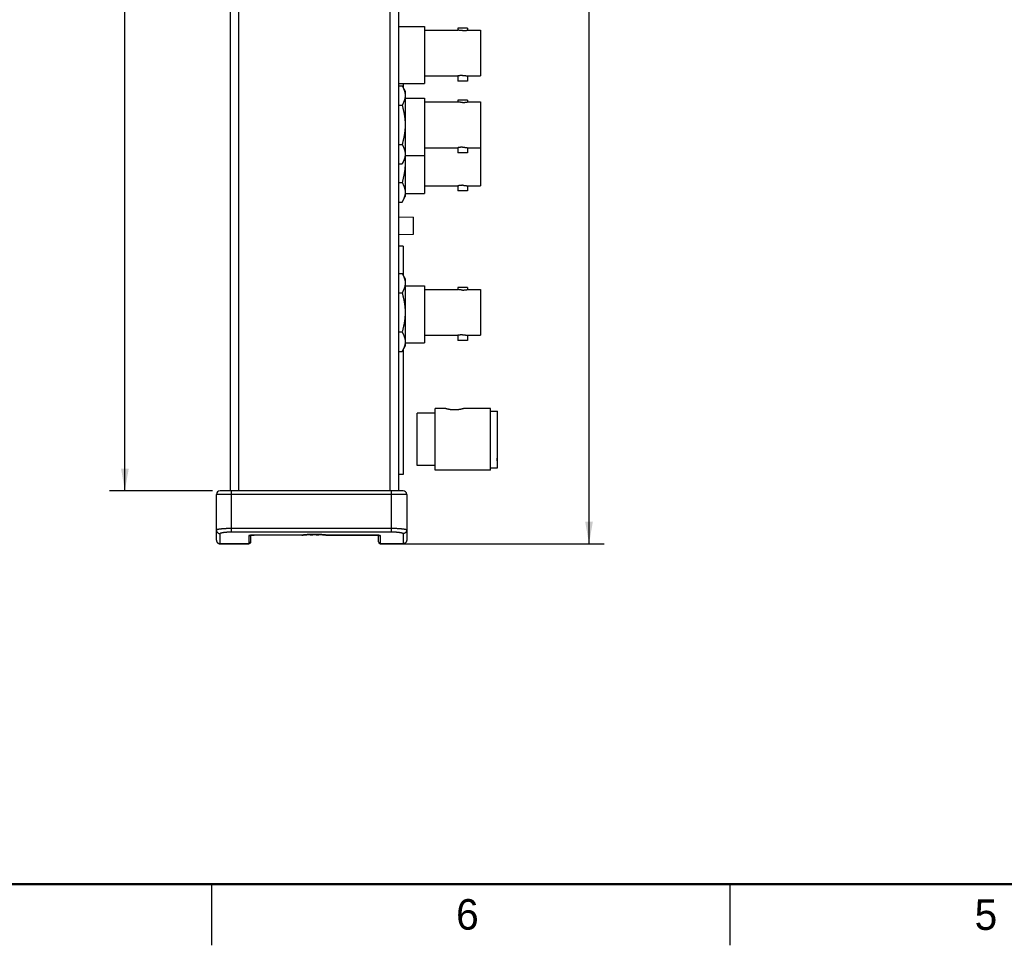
# Model space of a CAD drawing. Header units: inches. Extents: x 0 to 34, y 0 to 22.
# Tile 2 of 21: x 6.9 to 15, y 0 to 7.6. Entities that reach past the tile are written whole.
import ezdxf

# ---------------------------------------------------------------- set-up
doc = ezdxf.new("R2010")
doc.units = ezdxf.units.IN
doc.header["$LTSCALE"] = 1.87
doc.header["$MEASUREMENT"] = 0
doc.layers.get('0').update_dxf_attribs({"linetype": 'CONTINUOUS'})
doc.layers.add('DIMENSIONS', color=7, linetype='CONTINUOUS')
doc.styles.get("Standard").update_dxf_attribs({"font": 'txt', "width": 0.8})
doc.dimstyles.new('DIMSTYLE_2', dxfattribs={"dimtxt": 0.125, "dimasz": 0.18, "dimexe": 0.18, "dimexo": 0.0625, "dimgap": 0.09, "dimtad": 0, "dimtih": 1, "dimtoh": 1, "dimdec": 3, "dimzin": 4, "dimdsep": 46, "dimtxsty": 'STANDARD', "dimblk": '_FILLED', "dimblk1": '_FILLED', "dimblk2": '_FILLED', "dimcen": 0.09, "dimadec": 0, "dimazin": 0, "dimtp": 0.01, "dimtm": 0.01, "dimtfac": 1, "dimtdec": 3, "dimtofl": 0, "dimtmove": 0, "dimatfit": 3, "dimldrblk": '_FILLED', "dimfxl": 1, "dimtolj": 1, "dimtzin": 4, "dimarcsym": 0})

# ---------------------------------------------------------------- blocks, each defined once
blk = doc.blocks.new('_FILLED')
at = {"color": 0, "linetype": 'BYBLOCK'}
blk.add_solid([(0, 0), (-1, 0.174), (-1, -0.174)], dxfattribs=at)
blk = doc.blocks.new('*D23')
at = {"layer": 'DIMENSIONS', "color": 2, "linetype": 'CONTINUOUS'}
for p, q in [((10.131, 13.9784), (11.7183, 13.9784)), ((11.5933, 13.9784), (11.5933, 8.7591)), ((11.5933, 3.2897), (11.5933, 8.5091)), ((9.946, 3.2897), (11.7183, 3.2897))]:
    blk.add_line(p, q, dxfattribs=at)
at = {"layer": 'DIMENSIONS', "color": 2, "linetype": 'CONTINUOUS', "xscale": 0.18, "yscale": 0.18, "zscale": 0.18}
for p, rotation in [((11.5933, 13.9784), 90), ((11.5933, 3.2897), 270)]:
    blk.add_blockref('_FILLED', p, dxfattribs=dict(at, rotation=rotation))
at = {"layer": 'DIMENSIONS', "color": 2, "linetype": 'CONTINUOUS', "width": 0.8}
for s, p in [('10.689', (10.8308, 8.5716)), ('[', (11.5558, 8.5716)), ('271.49', (11.6558, 8.5716)), (']', (12.2558, 8.5716))]:
    blk.add_text(s, height=0.125, dxfattribs=at).set_placement(p)
blk = doc.blocks.new('*D28')
at = {"layer": 'DIMENSIONS', "color": 2, "linetype": 'CONTINUOUS'}
for p, q in [((8.506, 13.5441), (7.6635, 13.5441)), ((7.7885, 13.5441), (7.7885, 8.7591)), ((7.7885, 3.7241), (7.7885, 8.5091)), ((8.506, 3.7241), (7.6635, 3.7241))]:
    blk.add_line(p, q, dxfattribs=at)
at = {"layer": 'DIMENSIONS', "color": 2, "linetype": 'CONTINUOUS', "xscale": 0.18, "yscale": 0.18, "zscale": 0.18}
for p, rotation in [((7.7885, 13.5441), 90), ((7.7885, 3.7241), 270)]:
    blk.add_blockref('_FILLED', p, dxfattribs=dict(at, rotation=rotation))
at = {"layer": 'DIMENSIONS', "color": 2, "linetype": 'CONTINUOUS', "width": 0.8}
for s, p in [('9.820', (7.076, 8.5716)), ('[', (7.701, 8.5716)), ('249.43', (7.801, 8.5716)), (']', (8.401, 8.5716))]:
    blk.add_text(s, height=0.125, dxfattribs=at).set_placement(p)

msp = doc.modelspace()

# ---------------------------------------------------------------- linework, layer by layer
at = {"color": 7, "linetype": 'CONTINUOUS'}
for p, q in [((8.6535, 3.7241), (8.6535, 13.5441)), ((8.7235, 3.7241), (8.7235, 13.5441)), ((9.9635, 3.7241), (9.9635, 13.5441)), ((10.0335, 3.7241), (10.0335, 13.5441)), ((10.0335, 7.5277), (10.2433, 7.5277)), ((10.2433, 7.5277), (10.2433, 7.0597)), ((10.5958, 7.5129), (10.5188, 7.5129)), ((10.5188, 7.5129), (10.5188, 7.4972)), ((10.5958, 7.5129), (10.5958, 7.4972)), ((10.2433, 7.4972), (10.5188, 7.4972)), ((10.5958, 7.4972), (10.7033, 7.4972)), ((10.7033, 7.4972), (10.7033, 7.1222)), ((10.2433, 7.1222), (10.5188, 7.1222)), ((10.5188, 7.1222), (10.5188, 7.0804)), ((10.5958, 7.1222), (10.7033, 7.1222)), ((10.5958, 7.1222), (10.5958, 7.0804)), ((10.0335, 7.0597), (10.2433, 7.0597)), ((10.0335, 7.0421), (10.0612, 7.0421)), ((10.0612, 7.0421), (10.0865, 6.9982)), ((10.0708, 7.0597), (10.0708, 7.0255)), ((10.5958, 7.0804), (10.5188, 7.0804)), ((10.0865, 6.9982), (10.0865, 6.1332)), ((10.0335, 6.8819), (10.0612, 6.8819)), ((10.0865, 6.9397), (10.2433, 6.9397)), ((10.2433, 6.9397), (10.2433, 6.1597)), ((10.2433, 6.9092), (10.5188, 6.9092)), ((10.5958, 6.9249), (10.5188, 6.9249)), ((10.5188, 6.9249), (10.5188, 6.9092)), ((10.5958, 6.9249), (10.5958, 6.9092)), ((10.5958, 6.9092), (10.7033, 6.9092)), ((10.7033, 6.9092), (10.7033, 6.2222)), ((10.0335, 6.5615), (10.0612, 6.5615)), ((10.0865, 6.4717), (10.2433, 6.4717)), ((10.2433, 6.5342), (10.5188, 6.5342)), ((10.5188, 6.5342), (10.5188, 6.4924)), ((10.5958, 6.4924), (10.5188, 6.4924)), ((10.5958, 6.5342), (10.7033, 6.5342)), ((10.5958, 6.5342), (10.5958, 6.4924)), ((10.0335, 6.4013), (10.0612, 6.4013)), ((10.0612, 6.4013), (10.0865, 6.4452)), ((10.0335, 6.2495), (10.0612, 6.2495)), ((10.2433, 6.2222), (10.5188, 6.2222)), ((10.5188, 6.2222), (10.5188, 6.1804)), ((10.5958, 6.2222), (10.7033, 6.2222)), ((10.5958, 6.2222), (10.5958, 6.1804)), ((10.0865, 6.1597), (10.2433, 6.1597)), ((10.5958, 6.1804), (10.5188, 6.1804)), ((10.0335, 6.0893), (10.0612, 6.0893)), ((10.0612, 6.0893), (10.0865, 6.1332)), ((10.0335, 5.9675), (10.1543, 5.9647)), ((10.1543, 5.8247), (10.1543, 5.9647)), ((10.0335, 5.8219), (10.1543, 5.8247)), ((10.0708, 5.7277), (10.0335, 5.7277)), ((10.0708, 5.7277), (10.0708, 5.4885)), ((10.0335, 5.5051), (10.0612, 5.5051)), ((10.0612, 5.5051), (10.0865, 5.4612)), ((10.0865, 5.4612), (10.0865, 4.9082)), ((10.0335, 5.3449), (10.0612, 5.3449)), ((10.0865, 5.4027), (10.2433, 5.4027)), ((10.2433, 5.4027), (10.2433, 4.9347)), ((10.2433, 5.3722), (10.5188, 5.3722)), ((10.5958, 5.3879), (10.5188, 5.3879)), ((10.5188, 5.3879), (10.5188, 5.3722)), ((10.5958, 5.3879), (10.5958, 5.3722)), ((10.5958, 5.3722), (10.7033, 5.3722)), ((10.7033, 5.3722), (10.7033, 4.9972)), ((10.0335, 5.0245), (10.0612, 5.0245)), ((10.0865, 4.9347), (10.2433, 4.9347)), ((10.2433, 4.9972), (10.5188, 4.9972)), ((10.5188, 4.9972), (10.5188, 4.9554)), ((10.5958, 4.9554), (10.5188, 4.9554)), ((10.5958, 4.9972), (10.7033, 4.9972)), ((10.5958, 4.9972), (10.5958, 4.9554)), ((10.0335, 4.8643), (10.0612, 4.8643)), ((10.0612, 4.8643), (10.0865, 4.9082)), ((10.0708, 4.8809), (10.0708, 3.8562)), ((10.3333, 4.3597), (10.1833, 4.3597)), ((10.1833, 3.9297), (10.1833, 4.3597)), ((10.4163, 4.3972), (10.3333, 4.3972)), ((10.3333, 3.8922), (10.3333, 4.3972)), ((10.7853, 4.3972), (10.5663, 4.3972)), ((10.7853, 3.8922), (10.7853, 4.3972)), ((10.7853, 4.3772), (10.8433, 4.3772)), ((10.8433, 3.9122), (10.8433, 4.3772)), ((10.8383, 3.9912), (10.8433, 3.9912)), ((10.8383, 3.9912), (10.8383, 3.97)), ((10.8383, 3.97), (10.8433, 3.97)), ((10.3333, 3.9297), (10.1833, 3.9297)), ((10.7853, 3.8922), (10.3333, 3.8922)), ((10.7853, 3.9122), (10.8433, 3.9122)), ((10.0708, 3.8562), (10.0335, 3.8562)), ((10.0685, 3.7241), (8.5685, 3.7241)), ((8.6635, 3.3872), (8.6635, 3.7241)), ((9.9735, 3.3872), (9.9735, 3.7241)), ((10.0985, 3.6941), (8.5385, 3.6941)), ((8.5385, 3.3201), (8.5385, 3.6941)), ((10.0985, 3.6941), (10.0985, 3.3201)), ((8.6635, 3.4168), (9.9735, 3.4168)), ((8.5385, 3.3201), (8.5385, 3.3194)), ((8.5685, 3.2897), (8.5685, 3.3732)), ((8.6635, 3.3872), (9.9735, 3.3872)), ((8.8035, 3.3546), (8.8035, 3.2897)), ((8.8185, 3.3587), (8.8185, 3.3047)), ((8.8462, 3.3604), (8.8485, 3.3604)), ((9.2386, 3.3604), (8.8462, 3.3604)), ((9.2386, 3.3605), (8.8485, 3.3605)), ((8.8485, 3.3604), (8.8485, 3.3605)), ((9.2386, 3.3604), (9.2386, 3.3605)), ((9.248, 3.3607), (9.2496, 3.3609)), ((9.2496, 3.3609), (9.2509, 3.361)), ((9.334, 3.3654), (9.334, 3.366)), ((9.353, 3.366), (9.353, 3.3654)), ((9.4362, 3.361), (9.4375, 3.3609)), ((9.8385, 3.3605), (9.4484, 3.3605)), ((9.4484, 3.3604), (9.4484, 3.3605)), ((9.4484, 3.3604), (9.8407, 3.3604)), ((9.8385, 3.3604), (9.8385, 3.3605)), ((9.8406, 3.3604), (9.8434, 3.3603)), ((9.8434, 3.3603), (9.8461, 3.3603)), ((9.846, 3.3603), (9.8486, 3.3602)), ((9.8485, 3.3602), (9.851, 3.3601)), ((9.851, 3.3601), (9.8533, 3.36)), ((9.8532, 3.36), (9.8555, 3.3599)), ((9.8554, 3.3599), (9.8575, 3.3598)), ((9.8575, 3.3598), (9.8595, 3.3596)), ((9.8594, 3.3597), (9.8613, 3.3595)), ((9.8613, 3.3595), (9.863, 3.3594)), ((9.863, 3.3594), (9.8646, 3.3592)), ((9.8646, 3.3592), (9.8661, 3.359)), ((9.8661, 3.359), (9.8675, 3.3589)), ((9.8685, 3.3047), (9.8685, 3.3587)), ((9.8835, 3.2897), (9.8835, 3.3546)), ((10.0685, 3.3732), (10.0685, 3.2897)), ((8.5666, 3.2898), (8.5685, 3.2897)), ((8.8035, 3.2897), (8.5685, 3.2897)), ((8.5685, 3.2897), (8.8035, 3.2897)), ((8.5685, 3.2897), (8.5685, 3.2897)), ((10.0699, 3.2897), (9.8835, 3.2897)), ((9.8835, 3.2897), (10.0685, 3.2897)), ((10.0699, 3.2897), (10.0685, 3.2897))]:
    msp.add_line(p, q, dxfattribs=at)
at = {"color": 2, "linetype": 'CONTINUOUS'}
for p, q in [((8.5, 0), (8.5, 0.5)), ((12.75, 0), (12.75, 0.5))]:
    msp.add_line(p, q, dxfattribs=at)
at = {"color": 7, "linetype": 'CONTINUOUS'}
for points in [[(8.5385, 3.3194), (8.5386, 3.3174), (8.539, 3.3149), (8.5395, 3.3123), (8.5403, 3.3099), (8.5412, 3.3075), (8.5423, 3.3053), (8.5436, 3.3031), (8.5451, 3.3011), (8.5468, 3.2992), (8.5486, 3.2974), (8.5505, 3.2958), (8.5525, 3.2944), (8.5547, 3.2932), (8.5569, 3.2921), (8.5592, 3.2912), (8.5617, 3.2905), (8.5641, 3.29), (8.5666, 3.2898)], [(8.8113, 3.3574), (8.8113, 3.3574), (8.8113, 3.3574), (8.8115, 3.3574), (8.8117, 3.3575), (8.8121, 3.3576), (8.8126, 3.3577), (8.8132, 3.3579), (8.814, 3.358), (8.8148, 3.3582), (8.8158, 3.3583), (8.8169, 3.3585), (8.8181, 3.3587), (8.8195, 3.3589), (8.821, 3.359), (8.8226, 3.3592), (8.8244, 3.3594), (8.8263, 3.3595), (8.8283, 3.3597), (8.8304, 3.3598), (8.8327, 3.36), (8.8352, 3.3601), (8.8377, 3.3602), (8.8404, 3.3603), (8.8432, 3.3603), (8.8462, 3.3604)], [(9.2386, 3.3604), (9.2398, 3.3604), (9.2414, 3.3604), (9.243, 3.3604), (9.2446, 3.3605), (9.2463, 3.3606), (9.248, 3.3607)], [(9.2509, 3.361), (9.2557, 3.3616), (9.2613, 3.3622), (9.2672, 3.3628), (9.2733, 3.3634), (9.2797, 3.3638), (9.2862, 3.3643), (9.293, 3.3647), (9.2999, 3.365), (9.307, 3.3653), (9.3142, 3.3656), (9.3214, 3.3658), (9.3288, 3.3659), (9.3361, 3.366), (9.3436, 3.366), (9.351, 3.366), (9.3583, 3.3659), (9.3657, 3.3658), (9.373, 3.3656), (9.3801, 3.3653), (9.3872, 3.365), (9.3941, 3.3647), (9.4009, 3.3643), (9.4074, 3.3638), (9.4138, 3.3633), (9.4199, 3.3628), (9.4258, 3.3622), (9.4314, 3.3616), (9.4362, 3.361)], [(9.4375, 3.3609), (9.4391, 3.3607), (9.4408, 3.3606), (9.4424, 3.3605), (9.4441, 3.3604), (9.4457, 3.3604), (9.4473, 3.3604), (9.4484, 3.3604)], [(9.8675, 3.3589), (9.8688, 3.3587), (9.8699, 3.3585), (9.871, 3.3584), (9.8719, 3.3582), (9.8728, 3.3581), (9.8735, 3.3579), (9.8742, 3.3578), (9.8747, 3.3577), (9.8751, 3.3576), (9.8755, 3.3575), (9.8757, 3.3574), (9.8757, 3.3574)], [(8.5484, 3.2976), (8.5488, 3.2972), (8.5507, 3.2956), (8.5528, 3.2942), (8.5549, 3.293), (8.5571, 3.292), (8.5594, 3.2911), (8.5618, 3.2905), (8.5642, 3.29)]]:
    msp.add_lwpolyline(points, dxfattribs=at)
at = {"color": 7, "linetype": 'CONTINUOUS', "const_width": 0.02}
msp.add_lwpolyline([(0.5, 0.5), (33.5, 0.5)], dxfattribs=at)
at = {"color": 7, "linetype": 'CONTINUOUS'}
for centre, radius, start, end in [((8.5685, 3.6941), 0.03, 90, 180), ((10.0685, 3.6941), 0.03, 0, 90), ((8.8035, 3.3047), 0.015, 270, 360), ((9.8835, 3.3047), 0.015, 180, 270)]:
    msp.add_arc(centre, radius, start, end, dxfattribs=at)
for points, knots in [([(10.5573, 7.4932), (10.5563, 7.4932), (10.5543, 7.4932), (10.5513, 7.4933), (10.5484, 7.4934), (10.5455, 7.4936), (10.5426, 7.4938), (10.5399, 7.494), (10.5372, 7.4943), (10.5347, 7.4946), (10.5323, 7.4949), (10.5301, 7.4952), (10.528, 7.4955), (10.5262, 7.4958), (10.5245, 7.4961), (10.523, 7.4964), (10.5217, 7.4966), (10.5207, 7.4968), (10.5199, 7.497), (10.5193, 7.4971), (10.519, 7.4971), (10.5188, 7.4972), (10.5188, 7.4972)], [0, 0, 0, 0, 0.077155, 0.154129, 0.230231, 0.305098, 0.378468, 0.449677, 0.518308, 0.584086, 0.646328, 0.704573, 0.758582, 0.807798, 0.851852, 0.890615, 0.923735, 0.951004, 0.972386, 0.987715, 0.99692, 1, 1, 1, 1]), ([(10.5573, 7.4932), (10.5583, 7.4932), (10.5603, 7.4932), (10.5632, 7.4933), (10.5662, 7.4934), (10.5691, 7.4936), (10.5719, 7.4938), (10.5746, 7.494), (10.5773, 7.4943), (10.5798, 7.4946), (10.5822, 7.4949), (10.5844, 7.4952), (10.5865, 7.4955), (10.5884, 7.4958), (10.5901, 7.4961), (10.5915, 7.4964), (10.5928, 7.4966), (10.5938, 7.4968), (10.5946, 7.497), (10.5953, 7.4971), (10.5955, 7.4971), (10.5958, 7.4972), (10.5958, 7.4972)], [0, 0, 0, 0, 0.077155, 0.154129, 0.230231, 0.305098, 0.378468, 0.449677, 0.518308, 0.584086, 0.646328, 0.704573, 0.758582, 0.807798, 0.851852, 0.890615, 0.923735, 0.951004, 0.972386, 0.987715, 0.99692, 1, 1, 1, 1]), ([(10.5573, 7.1262), (10.5563, 7.1262), (10.5543, 7.1262), (10.5513, 7.1261), (10.5484, 7.126), (10.5455, 7.1258), (10.5426, 7.1256), (10.5399, 7.1254), (10.5372, 7.1251), (10.5347, 7.1248), (10.5323, 7.1245), (10.5301, 7.1242), (10.528, 7.1239), (10.5262, 7.1236), (10.5245, 7.1233), (10.523, 7.123), (10.5217, 7.1228), (10.5207, 7.1226), (10.5199, 7.1224), (10.5193, 7.1223), (10.519, 7.1222), (10.5188, 7.1222), (10.5188, 7.1222)], [0, 0, 0, 0, 0.077155, 0.154128, 0.230229, 0.305097, 0.378467, 0.449676, 0.518308, 0.584085, 0.646327, 0.704572, 0.758582, 0.807798, 0.851852, 0.890615, 0.923735, 0.951004, 0.972386, 0.987715, 0.99692, 1, 1, 1, 1]), ([(10.5573, 7.1262), (10.5583, 7.1262), (10.5603, 7.1262), (10.5632, 7.1261), (10.5662, 7.126), (10.5691, 7.1258), (10.5719, 7.1256), (10.5746, 7.1254), (10.5773, 7.1251), (10.5798, 7.1248), (10.5822, 7.1245), (10.5844, 7.1242), (10.5865, 7.1239), (10.5884, 7.1236), (10.5901, 7.1233), (10.5915, 7.123), (10.5928, 7.1228), (10.5938, 7.1226), (10.5946, 7.1224), (10.5953, 7.1223), (10.5955, 7.1222), (10.5958, 7.1222), (10.5958, 7.1222)], [0, 0, 0, 0, 0.077155, 0.154128, 0.230229, 0.305097, 0.378467, 0.449676, 0.518308, 0.584085, 0.646327, 0.704572, 0.758582, 0.807798, 0.851852, 0.890615, 0.923735, 0.951004, 0.972386, 0.987715, 0.99692, 1, 1, 1, 1]), ([(10.0612, 7.0421), (10.0624, 7.04), (10.0647, 7.0359), (10.0679, 7.0297), (10.0709, 7.0237), (10.0736, 7.0176), (10.076, 7.0117), (10.0782, 7.0058), (10.0801, 6.9999), (10.0818, 6.9941), (10.0832, 6.9882), (10.0843, 6.9824), (10.0851, 6.9766), (10.0857, 6.9708), (10.086, 6.9649), (10.086, 6.9591), (10.0857, 6.9533), (10.0851, 6.9474), (10.0843, 6.9416), (10.0832, 6.9358), (10.0818, 6.9299), (10.0801, 6.9241), (10.0782, 6.9182), (10.076, 6.9123), (10.0736, 6.9064), (10.0709, 6.9004), (10.0679, 6.8943), (10.0647, 6.8881), (10.0624, 6.884), (10.0612, 6.8819)], [0, 0, 0, 0, 0.042478, 0.083558, 0.12339, 0.162135, 0.199937, 0.236951, 0.273298, 0.309075, 0.344396, 0.379348, 0.414013, 0.448487, 0.482844, 0.517156, 0.551513, 0.585987, 0.620652, 0.655604, 0.690925, 0.726702, 0.763049, 0.800063, 0.837865, 0.87661, 0.916442, 0.957522, 1, 1, 1, 1]), ([(10.0612, 6.8819), (10.0624, 6.8777), (10.0647, 6.8694), (10.0679, 6.8571), (10.0709, 6.8449), (10.0736, 6.8329), (10.076, 6.821), (10.0782, 6.8092), (10.0801, 6.7975), (10.0818, 6.7858), (10.0832, 6.7741), (10.0843, 6.7625), (10.0851, 6.7508), (10.0857, 6.7392), (10.086, 6.7275), (10.086, 6.7159), (10.0857, 6.7042), (10.0851, 6.6926), (10.0843, 6.6809), (10.0832, 6.6693), (10.0818, 6.6576), (10.0801, 6.6459), (10.0782, 6.6342), (10.076, 6.6224), (10.0736, 6.6105), (10.0709, 6.5985), (10.0679, 6.5863), (10.0647, 6.5739), (10.0624, 6.5657), (10.0612, 6.5615)], [0, 0, 0, 0, 0.040148, 0.079381, 0.117824, 0.155612, 0.192863, 0.229703, 0.266228, 0.302503, 0.338604, 0.374578, 0.410461, 0.446297, 0.482104, 0.517896, 0.553703, 0.589539, 0.625422, 0.661396, 0.697497, 0.733772, 0.770297, 0.807137, 0.844388, 0.882176, 0.920619, 0.959852, 1, 1, 1, 1]), ([(10.5573, 6.9052), (10.5563, 6.9052), (10.5543, 6.9052), (10.5513, 6.9053), (10.5484, 6.9054), (10.5455, 6.9056), (10.5426, 6.9058), (10.5399, 6.906), (10.5372, 6.9063), (10.5347, 6.9066), (10.5323, 6.9069), (10.5301, 6.9072), (10.528, 6.9075), (10.5262, 6.9078), (10.5245, 6.9081), (10.523, 6.9084), (10.5217, 6.9086), (10.5207, 6.9088), (10.5199, 6.909), (10.5193, 6.9091), (10.519, 6.9091), (10.5188, 6.9092), (10.5188, 6.9092)], [0, 0, 0, 0, 0.077155, 0.154129, 0.230231, 0.305098, 0.378468, 0.449677, 0.518308, 0.584086, 0.646328, 0.704573, 0.758582, 0.807798, 0.851852, 0.890615, 0.923735, 0.951004, 0.972386, 0.987715, 0.99692, 1, 1, 1, 1]), ([(10.5573, 6.9052), (10.5583, 6.9052), (10.5603, 6.9052), (10.5632, 6.9053), (10.5662, 6.9054), (10.5691, 6.9056), (10.5719, 6.9058), (10.5746, 6.906), (10.5773, 6.9063), (10.5798, 6.9066), (10.5822, 6.9069), (10.5844, 6.9072), (10.5865, 6.9075), (10.5884, 6.9078), (10.5901, 6.9081), (10.5915, 6.9084), (10.5928, 6.9086), (10.5938, 6.9088), (10.5946, 6.909), (10.5953, 6.9091), (10.5955, 6.9091), (10.5958, 6.9092), (10.5958, 6.9092)], [0, 0, 0, 0, 0.077155, 0.154129, 0.230231, 0.305098, 0.378468, 0.449677, 0.518308, 0.584086, 0.646328, 0.704573, 0.758582, 0.807798, 0.851852, 0.890615, 0.923735, 0.951004, 0.972386, 0.987715, 0.99692, 1, 1, 1, 1]), ([(10.0612, 6.5615), (10.0624, 6.5594), (10.0647, 6.5553), (10.0679, 6.5491), (10.0709, 6.543), (10.0736, 6.537), (10.076, 6.5311), (10.0782, 6.5252), (10.0801, 6.5193), (10.0818, 6.5134), (10.0832, 6.5076), (10.0843, 6.5018), (10.0851, 6.4959), (10.0857, 6.4901), (10.086, 6.4843), (10.086, 6.4785), (10.0857, 6.4726), (10.0851, 6.4668), (10.0843, 6.461), (10.0832, 6.4551), (10.0818, 6.4493), (10.0801, 6.4434), (10.0782, 6.4376), (10.076, 6.4317), (10.0736, 6.4257), (10.0709, 6.4197), (10.0679, 6.4136), (10.0647, 6.4075), (10.0624, 6.4033), (10.0612, 6.4013)], [0, 0, 0, 0, 0.042478, 0.083558, 0.12339, 0.162135, 0.199937, 0.236951, 0.273298, 0.309075, 0.344396, 0.379348, 0.414013, 0.448487, 0.482844, 0.517156, 0.551513, 0.585987, 0.620652, 0.655604, 0.690925, 0.726702, 0.763049, 0.800063, 0.837865, 0.87661, 0.916442, 0.957522, 1, 1, 1, 1]), ([(10.5573, 6.5382), (10.5563, 6.5382), (10.5543, 6.5382), (10.5513, 6.5381), (10.5484, 6.538), (10.5455, 6.5378), (10.5426, 6.5376), (10.5399, 6.5374), (10.5372, 6.5371), (10.5347, 6.5368), (10.5323, 6.5365), (10.5301, 6.5362), (10.528, 6.5359), (10.5262, 6.5356), (10.5245, 6.5353), (10.523, 6.535), (10.5217, 6.5348), (10.5207, 6.5346), (10.5199, 6.5344), (10.5193, 6.5343), (10.519, 6.5342), (10.5188, 6.5342), (10.5188, 6.5342)], [0, 0, 0, 0, 0.077155, 0.154128, 0.230229, 0.305097, 0.378467, 0.449676, 0.518308, 0.584085, 0.646327, 0.704572, 0.758582, 0.807798, 0.851852, 0.890615, 0.923735, 0.951004, 0.972386, 0.987715, 0.99692, 1, 1, 1, 1]), ([(10.5573, 6.5382), (10.5583, 6.5382), (10.5603, 6.5382), (10.5632, 6.5381), (10.5662, 6.538), (10.5691, 6.5378), (10.5719, 6.5376), (10.5746, 6.5374), (10.5773, 6.5371), (10.5798, 6.5368), (10.5822, 6.5365), (10.5844, 6.5362), (10.5865, 6.5359), (10.5884, 6.5356), (10.5901, 6.5353), (10.5915, 6.535), (10.5928, 6.5348), (10.5938, 6.5346), (10.5946, 6.5344), (10.5953, 6.5343), (10.5955, 6.5342), (10.5958, 6.5342), (10.5958, 6.5342)], [0, 0, 0, 0, 0.077155, 0.154128, 0.230229, 0.305097, 0.378467, 0.449676, 0.518308, 0.584085, 0.646327, 0.704572, 0.758582, 0.807798, 0.851852, 0.890615, 0.923735, 0.951004, 0.972386, 0.987715, 0.99692, 1, 1, 1, 1]), ([(10.0849, 6.4422), (10.0849, 6.4411), (10.0853, 6.4361), (10.0857, 6.4272), (10.086, 6.4155), (10.086, 6.4039), (10.0857, 6.3922), (10.0851, 6.3806), (10.0843, 6.3689), (10.0832, 6.3573), (10.0818, 6.3456), (10.0801, 6.3339), (10.0782, 6.3222), (10.076, 6.3104), (10.0736, 6.2985), (10.0709, 6.2865), (10.0679, 6.2743), (10.0647, 6.2619), (10.0624, 6.2537), (10.0612, 6.2495)], [0, 0, 0, 0, 0.017639, 0.077354, 0.13702, 0.19666, 0.256326, 0.316041, 0.375833, 0.435777, 0.495934, 0.556379, 0.617241, 0.678629, 0.740701, 0.803667, 0.867726, 0.933101, 1, 1, 1, 1]), ([(10.0612, 6.2495), (10.0624, 6.2474), (10.0647, 6.2433), (10.0679, 6.2371), (10.0709, 6.231), (10.0736, 6.225), (10.076, 6.2191), (10.0782, 6.2132), (10.0801, 6.2073), (10.0818, 6.2014), (10.0832, 6.1956), (10.0843, 6.1898), (10.0851, 6.1839), (10.0857, 6.1781), (10.086, 6.1723), (10.086, 6.1665), (10.0857, 6.1606), (10.0851, 6.1548), (10.0843, 6.149), (10.0832, 6.1431), (10.0818, 6.1373), (10.0801, 6.1314), (10.0782, 6.1256), (10.076, 6.1197), (10.0736, 6.1137), (10.0709, 6.1077), (10.0679, 6.1016), (10.0647, 6.0955), (10.0624, 6.0913), (10.0612, 6.0893)], [0, 0, 0, 0, 0.042478, 0.083558, 0.12339, 0.162135, 0.199937, 0.236951, 0.273298, 0.309075, 0.344396, 0.379348, 0.414013, 0.448487, 0.482844, 0.517156, 0.551513, 0.585987, 0.620652, 0.655604, 0.690925, 0.726702, 0.763049, 0.800063, 0.837865, 0.87661, 0.916442, 0.957522, 1, 1, 1, 1]), ([(10.5573, 6.2262), (10.5563, 6.2262), (10.5543, 6.2262), (10.5513, 6.2261), (10.5484, 6.226), (10.5455, 6.2258), (10.5426, 6.2256), (10.5399, 6.2254), (10.5372, 6.2251), (10.5347, 6.2248), (10.5323, 6.2245), (10.5301, 6.2242), (10.528, 6.2239), (10.5262, 6.2236), (10.5245, 6.2233), (10.523, 6.223), (10.5217, 6.2228), (10.5207, 6.2226), (10.5199, 6.2224), (10.5193, 6.2223), (10.519, 6.2222), (10.5188, 6.2222), (10.5188, 6.2222)], [0, 0, 0, 0, 0.077155, 0.154128, 0.230229, 0.305097, 0.378467, 0.449676, 0.518308, 0.584085, 0.646327, 0.704572, 0.758582, 0.807798, 0.851852, 0.890615, 0.923735, 0.951004, 0.972386, 0.987715, 0.99692, 1, 1, 1, 1]), ([(10.5573, 6.2262), (10.5583, 6.2262), (10.5603, 6.2262), (10.5632, 6.2261), (10.5662, 6.226), (10.5691, 6.2258), (10.5719, 6.2256), (10.5746, 6.2254), (10.5773, 6.2251), (10.5798, 6.2248), (10.5822, 6.2245), (10.5844, 6.2242), (10.5865, 6.2239), (10.5884, 6.2236), (10.5901, 6.2233), (10.5915, 6.223), (10.5928, 6.2228), (10.5938, 6.2226), (10.5946, 6.2224), (10.5953, 6.2223), (10.5955, 6.2222), (10.5958, 6.2222), (10.5958, 6.2222)], [0, 0, 0, 0, 0.077155, 0.154128, 0.230229, 0.305097, 0.378467, 0.449676, 0.518308, 0.584085, 0.646327, 0.704572, 0.758582, 0.807798, 0.851852, 0.890615, 0.923735, 0.951004, 0.972386, 0.987715, 0.99692, 1, 1, 1, 1]), ([(10.0612, 5.5051), (10.0624, 5.503), (10.0647, 5.4989), (10.0679, 5.4927), (10.0709, 5.4867), (10.0736, 5.4806), (10.076, 5.4747), (10.0782, 5.4688), (10.0801, 5.4629), (10.0818, 5.4571), (10.0832, 5.4512), (10.0843, 5.4454), (10.0851, 5.4396), (10.0857, 5.4338), (10.086, 5.4279), (10.086, 5.4221), (10.0857, 5.4163), (10.0851, 5.4104), (10.0843, 5.4046), (10.0832, 5.3988), (10.0818, 5.3929), (10.0801, 5.3871), (10.0782, 5.3812), (10.076, 5.3753), (10.0736, 5.3694), (10.0709, 5.3634), (10.0679, 5.3573), (10.0647, 5.3511), (10.0624, 5.347), (10.0612, 5.3449)], [0, 0, 0, 0, 0.042478, 0.083558, 0.12339, 0.162135, 0.199937, 0.236951, 0.273298, 0.309075, 0.344396, 0.379348, 0.414013, 0.448487, 0.482844, 0.517156, 0.551513, 0.585987, 0.620652, 0.655604, 0.690925, 0.726702, 0.763049, 0.800063, 0.837865, 0.87661, 0.916442, 0.957522, 1, 1, 1, 1]), ([(10.0612, 5.3449), (10.0624, 5.3407), (10.0647, 5.3324), (10.0679, 5.3201), (10.0709, 5.3079), (10.0736, 5.2959), (10.076, 5.284), (10.0782, 5.2722), (10.0801, 5.2605), (10.0818, 5.2488), (10.0832, 5.2371), (10.0843, 5.2255), (10.0851, 5.2138), (10.0857, 5.2022), (10.086, 5.1905), (10.086, 5.1789), (10.0857, 5.1672), (10.0851, 5.1556), (10.0843, 5.1439), (10.0832, 5.1323), (10.0818, 5.1206), (10.0801, 5.1089), (10.0782, 5.0972), (10.076, 5.0854), (10.0736, 5.0735), (10.0709, 5.0615), (10.0679, 5.0493), (10.0647, 5.0369), (10.0624, 5.0287), (10.0612, 5.0245)], [0, 0, 0, 0, 0.040148, 0.079381, 0.117824, 0.155612, 0.192863, 0.229703, 0.266228, 0.302503, 0.338604, 0.374578, 0.410461, 0.446297, 0.482104, 0.517896, 0.553703, 0.589539, 0.625422, 0.661396, 0.697497, 0.733772, 0.770297, 0.807137, 0.844388, 0.882176, 0.920619, 0.959852, 1, 1, 1, 1]), ([(10.5573, 5.3682), (10.5563, 5.3682), (10.5543, 5.3682), (10.5513, 5.3683), (10.5484, 5.3684), (10.5455, 5.3686), (10.5426, 5.3688), (10.5399, 5.369), (10.5372, 5.3693), (10.5347, 5.3696), (10.5323, 5.3699), (10.5301, 5.3702), (10.528, 5.3705), (10.5262, 5.3708), (10.5245, 5.3711), (10.523, 5.3714), (10.5217, 5.3716), (10.5207, 5.3718), (10.5199, 5.372), (10.5193, 5.3721), (10.519, 5.3721), (10.5188, 5.3722), (10.5188, 5.3722)], [0, 0, 0, 0, 0.077155, 0.154129, 0.230231, 0.305098, 0.378468, 0.449677, 0.518308, 0.584086, 0.646328, 0.704573, 0.758582, 0.807798, 0.851852, 0.890615, 0.923735, 0.951004, 0.972386, 0.987715, 0.99692, 1, 1, 1, 1]), ([(10.5573, 5.3682), (10.5583, 5.3682), (10.5603, 5.3682), (10.5632, 5.3683), (10.5662, 5.3684), (10.5691, 5.3686), (10.5719, 5.3688), (10.5746, 5.369), (10.5773, 5.3693), (10.5798, 5.3696), (10.5822, 5.3699), (10.5844, 5.3702), (10.5865, 5.3705), (10.5884, 5.3708), (10.5901, 5.3711), (10.5915, 5.3714), (10.5928, 5.3716), (10.5938, 5.3718), (10.5946, 5.372), (10.5953, 5.3721), (10.5955, 5.3721), (10.5958, 5.3722), (10.5958, 5.3722)], [0, 0, 0, 0, 0.077155, 0.154129, 0.230231, 0.305098, 0.378468, 0.449677, 0.518308, 0.584086, 0.646328, 0.704573, 0.758582, 0.807798, 0.851852, 0.890615, 0.923735, 0.951004, 0.972386, 0.987715, 0.99692, 1, 1, 1, 1]), ([(10.0612, 5.0245), (10.0624, 5.0224), (10.0647, 5.0183), (10.0679, 5.0121), (10.0709, 5.006), (10.0736, 5), (10.076, 4.9941), (10.0782, 4.9882), (10.0801, 4.9823), (10.0818, 4.9764), (10.0832, 4.9706), (10.0843, 4.9648), (10.0851, 4.9589), (10.0857, 4.9531), (10.086, 4.9473), (10.086, 4.9415), (10.0857, 4.9356), (10.0851, 4.9298), (10.0843, 4.924), (10.0832, 4.9181), (10.0818, 4.9123), (10.0801, 4.9064), (10.0782, 4.9006), (10.076, 4.8947), (10.0736, 4.8887), (10.0709, 4.8827), (10.0679, 4.8766), (10.0647, 4.8705), (10.0624, 4.8663), (10.0612, 4.8643)], [0, 0, 0, 0, 0.042478, 0.083558, 0.12339, 0.162135, 0.199937, 0.236951, 0.273298, 0.309075, 0.344396, 0.379348, 0.414013, 0.448487, 0.482844, 0.517156, 0.551513, 0.585987, 0.620652, 0.655604, 0.690925, 0.726702, 0.763049, 0.800063, 0.837865, 0.87661, 0.916442, 0.957522, 1, 1, 1, 1]), ([(10.5573, 5.0012), (10.5563, 5.0012), (10.5543, 5.0012), (10.5513, 5.0011), (10.5484, 5.001), (10.5455, 5.0008), (10.5426, 5.0006), (10.5399, 5.0004), (10.5372, 5.0001), (10.5347, 4.9998), (10.5323, 4.9995), (10.5301, 4.9992), (10.528, 4.9989), (10.5262, 4.9986), (10.5245, 4.9983), (10.523, 4.998), (10.5217, 4.9978), (10.5207, 4.9976), (10.5199, 4.9974), (10.5193, 4.9973), (10.519, 4.9972), (10.5188, 4.9972), (10.5188, 4.9972)], [0, 0, 0, 0, 0.077155, 0.154128, 0.230229, 0.305097, 0.378467, 0.449676, 0.518308, 0.584085, 0.646327, 0.704572, 0.758582, 0.807798, 0.851852, 0.890615, 0.923735, 0.951004, 0.972386, 0.987715, 0.99692, 1, 1, 1, 1]), ([(10.5573, 5.0012), (10.5583, 5.0012), (10.5603, 5.0012), (10.5632, 5.0011), (10.5662, 5.001), (10.5691, 5.0008), (10.5719, 5.0006), (10.5746, 5.0004), (10.5773, 5.0001), (10.5798, 4.9998), (10.5822, 4.9995), (10.5844, 4.9992), (10.5865, 4.9989), (10.5884, 4.9986), (10.5901, 4.9983), (10.5915, 4.998), (10.5928, 4.9978), (10.5938, 4.9976), (10.5946, 4.9974), (10.5953, 4.9973), (10.5955, 4.9972), (10.5958, 4.9972), (10.5958, 4.9972)], [0, 0, 0, 0, 0.077155, 0.154128, 0.230229, 0.305097, 0.378467, 0.449676, 0.518308, 0.584085, 0.646327, 0.704572, 0.758582, 0.807798, 0.851852, 0.890615, 0.923735, 0.951004, 0.972386, 0.987715, 0.99692, 1, 1, 1, 1]), ([(10.4913, 4.3858), (10.4897, 4.3858), (10.4865, 4.3858), (10.4817, 4.386), (10.4769, 4.3862), (10.4722, 4.3865), (10.4675, 4.3869), (10.4629, 4.3874), (10.4584, 4.388), (10.4541, 4.3886), (10.4499, 4.3893), (10.4458, 4.39), (10.442, 4.3908), (10.4383, 4.3915), (10.4349, 4.3923), (10.4318, 4.393), (10.4289, 4.3937), (10.4263, 4.3944), (10.424, 4.395), (10.422, 4.3956), (10.4203, 4.396), (10.4189, 4.3964), (10.4178, 4.3967), (10.417, 4.397), (10.4165, 4.3971), (10.4163, 4.3972), (10.4163, 4.3972)], [0, 0, 0, 0, 0.063147, 0.126271, 0.189021, 0.251265, 0.312861, 0.373458, 0.432872, 0.490896, 0.547093, 0.601189, 0.652932, 0.701885, 0.7478, 0.790451, 0.829503, 0.864814, 0.89625, 0.92362, 0.946876, 0.96598, 0.980852, 0.991486, 0.997875, 1, 1, 1, 1]), ([(10.5663, 4.3972), (10.5662, 4.3972), (10.566, 4.3971), (10.5655, 4.397), (10.5648, 4.3967), (10.5637, 4.3964), (10.5623, 4.396), (10.5606, 4.3956), (10.5586, 4.395), (10.5563, 4.3944), (10.5537, 4.3937), (10.5508, 4.393), (10.5476, 4.3923), (10.5442, 4.3915), (10.5406, 4.3908), (10.5367, 4.39), (10.5327, 4.3893), (10.5285, 4.3886), (10.5241, 4.388), (10.5196, 4.3874), (10.515, 4.3869), (10.5104, 4.3865), (10.5056, 4.3862), (10.5009, 4.386), (10.4961, 4.3858), (10.4929, 4.3858), (10.4913, 4.3858)], [0, 0, 0, 0, 0.002125, 0.008514, 0.019149, 0.03402, 0.053125, 0.076381, 0.103751, 0.135187, 0.170499, 0.20955, 0.252201, 0.298117, 0.34707, 0.398813, 0.45291, 0.509106, 0.56713, 0.626546, 0.687141, 0.748737, 0.810981, 0.87373, 0.936853, 1, 1, 1, 1]), ([(8.5385, 3.4029), (8.5385, 3.4032), (8.5387, 3.4038), (8.5394, 3.4046), (8.5405, 3.4053), (8.542, 3.4061), (8.5439, 3.4069), (8.5462, 3.4076), (8.5489, 3.4084), (8.552, 3.4091), (8.5555, 3.4098), (8.5593, 3.4105), (8.5635, 3.4112), (8.568, 3.4118), (8.5729, 3.4124), (8.578, 3.413), (8.5834, 3.4135), (8.5891, 3.414), (8.5951, 3.4145), (8.6012, 3.4149), (8.6076, 3.4153), (8.6142, 3.4157), (8.6209, 3.416), (8.6278, 3.4163), (8.6348, 3.4165), (8.6419, 3.4166), (8.6491, 3.4168), (8.6563, 3.4168), (8.6611, 3.4168), (8.6635, 3.4168)], [0, 0, 0, 0, 0.006426, 0.01441, 0.024802, 0.037969, 0.054061, 0.073123, 0.095149, 0.120097, 0.147905, 0.178491, 0.211758, 0.247602, 0.285908, 0.326559, 0.369429, 0.414384, 0.461276, 0.509951, 0.560247, 0.611999, 0.665034, 0.719172, 0.774232, 0.830032, 0.886387, 0.943107, 1, 1, 1, 1]), ([(8.5385, 3.4029), (8.5385, 3.4021), (8.5386, 3.4004), (8.5389, 3.398), (8.5394, 3.3956), (8.5401, 3.3932), (8.541, 3.3909), (8.5421, 3.3887), (8.5434, 3.3866), (8.5448, 3.3846), (8.5464, 3.3827), (8.5482, 3.381), (8.5501, 3.3794), (8.5521, 3.378), (8.5542, 3.3767), (8.5565, 3.3756), (8.5588, 3.3748), (8.5612, 3.3741), (8.5636, 3.3735), (8.566, 3.3732), (8.5677, 3.3732), (8.5685, 3.3732)], [0, 0, 0, 0, 0.052369, 0.104745, 0.157136, 0.209547, 0.261985, 0.314455, 0.366961, 0.419508, 0.472096, 0.524728, 0.577404, 0.630121, 0.682878, 0.735671, 0.788496, 0.841348, 0.894221, 0.947107, 1, 1, 1, 1]), ([(9.9735, 3.4168), (9.9759, 3.4168), (9.9808, 3.4168), (9.988, 3.4168), (9.9951, 3.4166), (10.0022, 3.4165), (10.0092, 3.4163), (10.0161, 3.416), (10.0229, 3.4157), (10.0294, 3.4153), (10.0358, 3.4149), (10.042, 3.4145), (10.0479, 3.414), (10.0536, 3.4135), (10.0591, 3.413), (10.0642, 3.4124), (10.069, 3.4118), (10.0735, 3.4112), (10.0777, 3.4105), (10.0816, 3.4098), (10.085, 3.4091), (10.0881, 3.4084), (10.0908, 3.4076), (10.0931, 3.4069), (10.095, 3.4061), (10.0965, 3.4053), (10.0976, 3.4046), (10.0983, 3.4038), (10.0985, 3.4032), (10.0985, 3.4029)], [0, 0, 0, 0, 0.056892, 0.113613, 0.169967, 0.225768, 0.280828, 0.334966, 0.388, 0.439752, 0.490049, 0.538724, 0.585616, 0.63057, 0.67344, 0.714091, 0.752398, 0.788241, 0.821509, 0.852094, 0.879902, 0.904851, 0.926876, 0.945939, 0.96203, 0.975198, 0.98559, 0.993574, 1, 1, 1, 1]), ([(10.0985, 3.4029), (10.0985, 3.4021), (10.0985, 3.4004), (10.0982, 3.398), (10.0976, 3.3956), (10.0969, 3.3932), (10.096, 3.3909), (10.0949, 3.3887), (10.0937, 3.3866), (10.0922, 3.3846), (10.0906, 3.3827), (10.0889, 3.381), (10.087, 3.3794), (10.085, 3.378), (10.0828, 3.3767), (10.0806, 3.3756), (10.0783, 3.3748), (10.0759, 3.3741), (10.0735, 3.3735), (10.071, 3.3732), (10.0694, 3.3732), (10.0685, 3.3732)], [0, 0, 0, 0, 0.052369, 0.104745, 0.157136, 0.209547, 0.261985, 0.314455, 0.366961, 0.419508, 0.472096, 0.524728, 0.577404, 0.630121, 0.682878, 0.735671, 0.788496, 0.841348, 0.894221, 0.947107, 1, 1, 1, 1]), ([(8.5385, 3.3194), (8.5386, 3.3187), (8.5386, 3.3173), (8.5389, 3.315), (8.5394, 3.3125), (8.5402, 3.3101), (8.5411, 3.3078), (8.5422, 3.3055), (8.5435, 3.3033), (8.5449, 3.3013), (8.5465, 3.2994), (8.5483, 3.2976), (8.5502, 3.296), (8.5522, 3.2946), (8.5544, 3.2933), (8.5566, 3.2922), (8.5589, 3.2913), (8.5612, 3.2906), (8.5637, 3.2901), (8.5661, 3.2898), (8.5677, 3.2897), (8.5685, 3.2897)], [0, 0, 0, 0, 0.039707, 0.093914, 0.147978, 0.201944, 0.255857, 0.309719, 0.363518, 0.417243, 0.470881, 0.524399, 0.577775, 0.630993, 0.684063, 0.737015, 0.789854, 0.842574, 0.895161, 0.947626, 1, 1, 1, 1]), ([(8.5685, 3.3732), (8.5685, 3.3735), (8.5687, 3.3741), (8.5693, 3.375), (8.5703, 3.3758), (8.5716, 3.3767), (8.5733, 3.3775), (8.5754, 3.3783), (8.5778, 3.3791), (8.5805, 3.3799), (8.5836, 3.3806), (8.5869, 3.3814), (8.5906, 3.3821), (8.5946, 3.3827), (8.5988, 3.3834), (8.6033, 3.3839), (8.608, 3.3845), (8.613, 3.385), (8.6181, 3.3854), (8.6234, 3.3858), (8.6289, 3.3862), (8.6344, 3.3865), (8.6401, 3.3868), (8.6459, 3.3869), (8.6518, 3.3871), (8.6577, 3.3872), (8.6616, 3.3872), (8.6635, 3.3872)], [0, 0, 0, 0, 0.008881, 0.019313, 0.032272, 0.048263, 0.067508, 0.090081, 0.115972, 0.145107, 0.177403, 0.21277, 0.251112, 0.292285, 0.336124, 0.38246, 0.431114, 0.481884, 0.534563, 0.588957, 0.644884, 0.702167, 0.760602, 0.819908, 0.87978, 0.939914, 1, 1, 1, 1]), ([(8.8112, 3.3579), (8.8107, 3.3578), (8.8096, 3.3576), (8.8081, 3.3572), (8.8068, 3.3568), (8.8056, 3.3564), (8.8047, 3.356), (8.8041, 3.3556), (8.8036, 3.3551), (8.8035, 3.3548), (8.8035, 3.3546)], [0, 0, 0, 0, 0.180889, 0.371595, 0.537095, 0.676861, 0.790934, 0.880186, 0.947407, 1, 1, 1, 1]), ([(8.8115, 3.3569), (8.8112, 3.3567), (8.8105, 3.3563), (8.8093, 3.3557), (8.8079, 3.3552), (8.8065, 3.3549), (8.805, 3.3547), (8.804, 3.3546), (8.8035, 3.3546)], [0, 0, 0, 0, 0.128134, 0.302356, 0.476677, 0.651074, 0.825523, 1, 1, 1, 1]), ([(8.8485, 3.3605), (8.8474, 3.3605), (8.8453, 3.3605), (8.842, 3.3604), (8.8387, 3.3604), (8.8355, 3.3603), (8.8323, 3.3601), (8.8292, 3.3599), (8.8263, 3.3597), (8.8234, 3.3595), (8.8207, 3.3592), (8.8181, 3.3589), (8.8158, 3.3586), (8.8135, 3.3583), (8.8121, 3.3581), (8.8115, 3.3579)], [0, 0, 0, 0, 0.087951, 0.176226, 0.264197, 0.351215, 0.436618, 0.519762, 0.600043, 0.676996, 0.750298, 0.819648, 0.884645, 0.944876, 1, 1, 1, 1]), ([(9.249, 3.3611), (9.2486, 3.361), (9.2479, 3.3609), (9.2467, 3.3608), (9.2455, 3.3607), (9.2442, 3.3606), (9.2428, 3.3606), (9.2414, 3.3605), (9.24, 3.3605), (9.2391, 3.3605), (9.2386, 3.3605)], [0, 0, 0, 0, 0.102539, 0.214821, 0.335514, 0.462958, 0.59526, 0.730301, 0.86591, 1, 1, 1, 1]), ([(9.2509, 3.361), (9.2506, 3.361), (9.25, 3.361), (9.2493, 3.361), (9.249, 3.3611)], [0, 0, 0, 0, 0.460967, 1, 1, 1, 1]), ([(9.4362, 3.3613), (9.4349, 3.3614), (9.4316, 3.3618), (9.4262, 3.3624), (9.4199, 3.363), (9.4133, 3.3636), (9.4066, 3.3641), (9.3996, 3.3645), (9.3925, 3.3649), (9.3852, 3.3653), (9.3778, 3.3656), (9.3703, 3.3658), (9.3627, 3.366), (9.3551, 3.3661), (9.3474, 3.3662), (9.3397, 3.3662), (9.332, 3.3661), (9.3243, 3.366), (9.3167, 3.3658), (9.3092, 3.3656), (9.3018, 3.3653), (9.2945, 3.3649), (9.2874, 3.3645), (9.2805, 3.3641), (9.2737, 3.3636), (9.2672, 3.363), (9.2609, 3.3624), (9.2555, 3.3618), (9.2521, 3.3614), (9.2508, 3.3613)], [0, 0, 0, 0, 0.02114, 0.053878, 0.087999, 0.123371, 0.159889, 0.197445, 0.235919, 0.275189, 0.315137, 0.355643, 0.396582, 0.437832, 0.479268, 0.520766, 0.562201, 0.60345, 0.644389, 0.684892, 0.724839, 0.764108, 0.80258, 0.840133, 0.876649, 0.91202, 0.946136, 0.978868, 1, 1, 1, 1]), ([(9.3026, 3.3652), (9.3031, 3.365), (9.3045, 3.3647), (9.3066, 3.3642), (9.309, 3.3638), (9.3113, 3.3634), (9.3135, 3.363), (9.3156, 3.3628), (9.3178, 3.3625), (9.32, 3.3623), (9.3214, 3.3622), (9.3221, 3.3622)], [0, 0, 0, 0, 0.08177, 0.210375, 0.331606, 0.447484, 0.559973, 0.67044, 0.779911, 0.889436, 1, 1, 1, 1]), ([(9.3221, 3.3622), (9.3226, 3.3622), (9.3234, 3.3623), (9.3246, 3.3625), (9.3259, 3.3628), (9.3271, 3.363), (9.3284, 3.3634), (9.3297, 3.3638), (9.3311, 3.3642), (9.3325, 3.3648), (9.3335, 3.3652), (9.334, 3.3654)], [0, 0, 0, 0, 0.102207, 0.203839, 0.305871, 0.409353, 0.51533, 0.625316, 0.741322, 0.865469, 1, 1, 1, 1]), ([(9.353, 3.3654), (9.3535, 3.3652), (9.3545, 3.3648), (9.356, 3.3642), (9.3573, 3.3638), (9.3586, 3.3634), (9.3599, 3.363), (9.3612, 3.3628), (9.3624, 3.3625), (9.3637, 3.3623), (9.3645, 3.3622), (9.3649, 3.3622)], [0, 0, 0, 0, 0.134186, 0.258045, 0.373862, 0.483787, 0.589846, 0.693442, 0.795635, 0.897491, 1, 1, 1, 1]), ([(9.3649, 3.3622), (9.3657, 3.3622), (9.3671, 3.3623), (9.3693, 3.3625), (9.3714, 3.3628), (9.3736, 3.363), (9.3758, 3.3634), (9.3781, 3.3638), (9.3805, 3.3642), (9.3826, 3.3647), (9.3839, 3.365), (9.3845, 3.3652)], [0, 0, 0, 0, 0.110796, 0.22049, 0.330082, 0.440631, 0.553182, 0.669022, 0.790113, 0.918499, 1, 1, 1, 1]), ([(9.4362, 3.361), (9.4365, 3.361), (9.4371, 3.361), (9.4377, 3.361), (9.4381, 3.3611)], [0, 0, 0, 0, 0.460968, 1, 1, 1, 1]), ([(9.4484, 3.3605), (9.448, 3.3605), (9.447, 3.3605), (9.4456, 3.3605), (9.4442, 3.3606), (9.4429, 3.3606), (9.4416, 3.3607), (9.4403, 3.3608), (9.4392, 3.3609), (9.4384, 3.361), (9.4381, 3.3611)], [0, 0, 0, 0, 0.134084, 0.269687, 0.404724, 0.537024, 0.66447, 0.785168, 0.897455, 1, 1, 1, 1]), ([(9.8756, 3.3579), (9.8749, 3.3581), (9.8735, 3.3583), (9.8713, 3.3586), (9.8689, 3.359), (9.8663, 3.3592), (9.8636, 3.3595), (9.8608, 3.3597), (9.8578, 3.3599), (9.8547, 3.3601), (9.8515, 3.3603), (9.8483, 3.3604), (9.8451, 3.3604), (9.8418, 3.3605), (9.8396, 3.3605), (9.8385, 3.3605)], [0, 0, 0, 0, 0.055257, 0.1156, 0.18066, 0.250046, 0.323452, 0.400587, 0.481058, 0.564297, 0.649693, 0.736601, 0.824373, 0.912377, 1, 1, 1, 1]), ([(9.8755, 3.3569), (9.8758, 3.3567), (9.8766, 3.3563), (9.8778, 3.3557), (9.8792, 3.3552), (9.8806, 3.3549), (9.8821, 3.3547), (9.883, 3.3546), (9.8835, 3.3546)], [0, 0, 0, 0, 0.132691, 0.306003, 0.479412, 0.652897, 0.826435, 1, 1, 1, 1]), ([(9.8835, 3.3546), (9.8835, 3.3548), (9.8834, 3.3551), (9.883, 3.3556), (9.8823, 3.356), (9.8814, 3.3564), (9.8803, 3.3568), (9.8789, 3.3572), (9.8774, 3.3576), (9.8764, 3.3578), (9.8758, 3.3579)], [0, 0, 0, 0, 0.052334, 0.119292, 0.20826, 0.322008, 0.461288, 0.626147, 0.81612, 1, 1, 1, 1]), ([(9.9735, 3.3872), (9.9755, 3.3872), (9.9794, 3.3872), (9.9853, 3.3871), (9.9911, 3.3869), (9.9969, 3.3868), (10.0026, 3.3865), (10.0082, 3.3862), (10.0137, 3.3858), (10.019, 3.3854), (10.0241, 3.385), (10.029, 3.3845), (10.0337, 3.3839), (10.0382, 3.3834), (10.0425, 3.3827), (10.0464, 3.3821), (10.0501, 3.3814), (10.0535, 3.3806), (10.0566, 3.3799), (10.0593, 3.3791), (10.0617, 3.3783), (10.0638, 3.3775), (10.0655, 3.3767), (10.0668, 3.3758), (10.0678, 3.375), (10.0684, 3.3741), (10.0685, 3.3735), (10.0685, 3.3732)], [0, 0, 0, 0, 0.060085, 0.120218, 0.18009, 0.239396, 0.297831, 0.355114, 0.411041, 0.465435, 0.518115, 0.568884, 0.617538, 0.663875, 0.707714, 0.748887, 0.787229, 0.822596, 0.854892, 0.884027, 0.909918, 0.932491, 0.951736, 0.967728, 0.980686, 0.991119, 1, 1, 1, 1]), ([(10.0985, 3.3201), (10.0985, 3.3192), (10.0985, 3.3174), (10.0981, 3.3148), (10.0976, 3.3123), (10.0969, 3.3098), (10.096, 3.3074), (10.0949, 3.3051), (10.0936, 3.3029), (10.0922, 3.3009), (10.0906, 3.2991), (10.089, 3.2973), (10.0872, 3.2958), (10.0854, 3.2944), (10.0835, 3.2932), (10.0822, 3.2925), (10.0815, 3.2921)], [0, 0, 0, 0, 0.076216, 0.152336, 0.228135, 0.303387, 0.377963, 0.451757, 0.524408, 0.595929, 0.666155, 0.735213, 0.803095, 0.869782, 0.935472, 1, 1, 1, 1]), ([(8.8185, 3.3047), (8.8185, 3.3042), (8.8185, 3.3033), (8.8183, 3.3018), (8.8179, 3.3004), (8.8174, 3.299), (8.8168, 3.2977), (8.816, 3.2964), (8.8151, 3.2952), (8.8142, 3.2941), (8.8131, 3.2931), (8.8119, 3.2923), (8.8106, 3.2915), (8.8093, 3.2909), (8.8079, 3.2904), (8.8065, 3.29), (8.805, 3.2898), (8.804, 3.2897), (8.8035, 3.2897)], [0, 0, 0, 0, 0.06245, 0.124902, 0.187358, 0.249819, 0.312287, 0.374763, 0.437248, 0.499744, 0.562249, 0.624763, 0.687287, 0.749819, 0.812358, 0.874902, 0.93745, 1, 1, 1, 1]), ([(9.8685, 3.3047), (9.8685, 3.3042), (9.8686, 3.3033), (9.8688, 3.3018), (9.8692, 3.3004), (9.8696, 3.299), (9.8703, 3.2977), (9.871, 3.2964), (9.8719, 3.2952), (9.8729, 3.2941), (9.874, 3.2931), (9.8752, 3.2923), (9.8764, 3.2915), (9.8778, 3.2909), (9.8792, 3.2904), (9.8806, 3.29), (9.8821, 3.2898), (9.883, 3.2897), (9.8835, 3.2897)], [0, 0, 0, 0, 0.06245, 0.124902, 0.187358, 0.249819, 0.312287, 0.374763, 0.437248, 0.499744, 0.562249, 0.624763, 0.687287, 0.749819, 0.812358, 0.874902, 0.93745, 1, 1, 1, 1]), ([(10.0815, 3.2921), (10.0808, 3.2918), (10.0792, 3.2912), (10.0766, 3.2904), (10.074, 3.29), (10.0717, 3.2897), (10.0704, 3.2897), (10.0699, 3.2897)], [0, 0, 0, 0, 0.212805, 0.432233, 0.656867, 0.885282, 1, 1, 1, 1])]:
    msp.add_open_spline(points, degree=3, knots=knots, dxfattribs=at)
for points in [[(8.8115, 3.3579), (8.8114, 3.3579), (8.8113, 3.3579), (8.8112, 3.3579)], [(8.8119, 3.3571), (8.8118, 3.3571), (8.8116, 3.357), (8.8115, 3.3569)], [(8.8127, 3.3577), (8.8124, 3.3575), (8.8121, 3.3573), (8.8119, 3.3571)], [(9.2508, 3.3613), (9.2502, 3.3612), (9.2496, 3.3611), (9.249, 3.3611)], [(9.4381, 3.3611), (9.4375, 3.3611), (9.4368, 3.3612), (9.4362, 3.3613)], [(9.8744, 3.3577), (9.8746, 3.3575), (9.8749, 3.3573), (9.8752, 3.3571)], [(9.8752, 3.3571), (9.8753, 3.3571), (9.8754, 3.357), (9.8755, 3.3569)], [(9.8758, 3.3579), (9.8758, 3.3579), (9.8757, 3.3579), (9.8756, 3.3579)]]:
    msp.add_open_spline(points, degree=3, dxfattribs=at)

# ---------------------------------------------------------------- texts
at = {"color": 2, "linetype": 'CONTINUOUS'}
for s, p in [('6', (10.5033, 0.1284)), ('5', (14.754, 0.1262))]:
    msp.add_text(s, height=0.25, dxfattribs=at).set_placement(p)

# ---------------------------------------------------------------- dimensions: what is measured, and where the dimension line sits
at = {"layer": 'DIMENSIONS', "color": 2, "linetype": 'CONTINUOUS'}
for base, p1, p2, angle, picture, middle in [((11.5933, 13.9784), (9.946, 3.2897), (10.131, 13.9784), 90, '*D23', (11.5933, 8.6341)), ((7.7885, 3.7241), (8.506, 13.5441), (8.506, 3.7241), 270, '*D28', (7.7885, 8.6341))]:
    dim = msp.add_linear_dim(base=base, p1=p1, p2=p2, angle=angle, dimstyle='DIMSTYLE_2', dxfattribs=at)
    dim.commit()
    dim.dimension.update_dxf_attribs({"geometry": picture, "text_midpoint": middle, "dimtype": 160})

doc.saveas('drawing.dxf')
